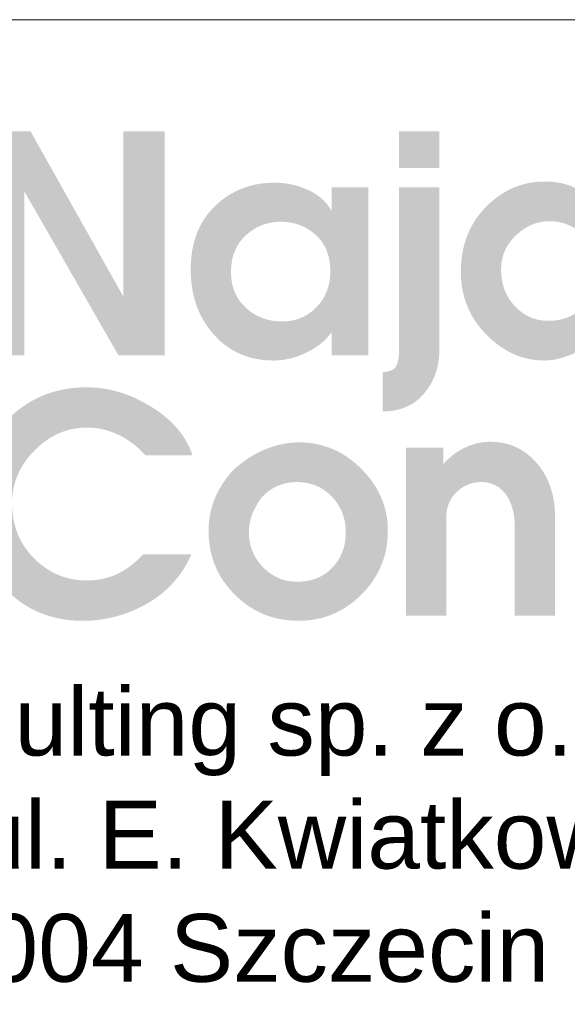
# Model space of a CAD drawing. Header units: millimetres. Extents: x 8949 to 18258, y -1077 to 30686.
# Tile 67 of 89: x 15236 to 15300, y 21680 to 21796. Entities that reach past the tile are written whole.
import ezdxf

# ---------------------------------------------------------------- set-up
doc = ezdxf.new("R2010")
doc.units = ezdxf.units.MM
doc.layers.add('0A_OCIEPLENIE', color=30, linetype='Continuous', lineweight=9)
doc.layers.add('0A_TABELKA', color=7, linetype='Continuous', lineweight=0)
doc.styles.add('Arial', font='arial.ttf')

# ---------------------------------------------------------------- blocks, each defined once
blk = doc.blocks.new('G$C46E6ED60')
at = {"true_color": 0x142354}
for points in [[(418.54, 202.51), (439.34, 202.51), (479.88, 130.32), (479.88, 202.51), (498.03, 202.51), (498.03, 104.49), (477.84, 104.46), (436.69, 176.12), (436.69, 104.49), (418.54, 104.49)], [(603.61, 64.16), (619.9, 64.16), (619.9, 56.88), (620.27, 57.28), (620.63, 57.68), (621.01, 58.06), (621.38, 58.44), (621.76, 58.81), (622.14, 59.17), (622.53, 59.53), (622.92, 59.87), (623.31, 60.21), (623.7, 60.53), (624.1, 60.85), (624.5, 61.16), (624.91, 61.47), (625.31, 61.76), (625.73, 62.04), (626.14, 62.32), (626.56, 62.59), (626.98, 62.85), (627.4, 63.1), (627.83, 63.34), (628.26, 63.58), (628.69, 63.8), (629.13, 64.02), (629.57, 64.23), (630.01, 64.43), (630.45, 64.62), (630.9, 64.8), (631.34, 64.98), (631.79, 65.14), (632.24, 65.3), (632.69, 65.45), (633.14, 65.59), (633.59, 65.72), (634.05, 65.85), (634.5, 65.96), (634.96, 66.07), (635.42, 66.17), (635.88, 66.25), (636.34, 66.33), (636.81, 66.41), (637.27, 66.47), (637.73, 66.53), (638.2, 66.57), (638.67, 66.61), (639.14, 66.64), (639.61, 66.66), (640.08, 66.67), (640.56, 66.68), (641.52, 66.66), (642.48, 66.62), (643.42, 66.54), (644.34, 66.44), (645.26, 66.3), (646.16, 66.14), (647.05, 65.95), (647.92, 65.72), (648.78, 65.47), (649.63, 65.18), (650.47, 64.87), (651.29, 64.52), (652.1, 64.15), (652.9, 63.75), (653.69, 63.31), (654.46, 62.85), (655.22, 62.36), (655.96, 61.83), (656.7, 61.28), (657.42, 60.7), (658.12, 60.08), (658.82, 59.44), (659.5, 58.77), (660.17, 58.06), (660.87, 57.28), (661.54, 56.48), (662.18, 55.66), (662.8, 54.82), (663.38, 53.95), (663.93, 53.07), (664.46, 52.17), (664.95, 51.25), (665.41, 50.31), (665.84, 49.35), (666.25, 48.37), (666.62, 47.37), (666.97, 46.35), (667.28, 45.31), (667.56, 44.25), (667.82, 43.17), (668.04, 42.07), (668.24, 40.95), (668.4, 39.82), (668.53, 38.66), (668.64, 37.48), (668.71, 36.28), (668.76, 35.06), (668.77, 33.83), (668.77, -9.36), (651.16, -9.36), (651.16, 29.19), (651.15, 30.01), (651.13, 30.82), (651.09, 31.6), (651.04, 32.38), (650.97, 33.13), (650.88, 33.87), (650.78, 34.59), (650.66, 35.3), (650.53, 35.99), (650.38, 36.67), (650.22, 37.32), (650.04, 37.97), (649.84, 38.59), (649.63, 39.2), (649.4, 39.8), (649.16, 40.38), (648.9, 40.94), (648.63, 41.48), (648.34, 42.01), (648.03, 42.53), (647.71, 43.03), (647.38, 43.51), (647.03, 43.97), (646.66, 44.42), (646.32, 44.8), (645.98, 45.16), (645.63, 45.51), (645.27, 45.84), (644.9, 46.15), (644.53, 46.45), (644.15, 46.73), (643.76, 47), (643.36, 47.25), (642.95, 47.48), (642.54, 47.7), (642.12, 47.9), (641.69, 48.08), (641.25, 48.25), (640.81, 48.41), (640.35, 48.54), (639.89, 48.66), (639.43, 48.77), (638.95, 48.86), (638.47, 48.93), (637.98, 48.99), (637.48, 49.03), (636.97, 49.05), (636.46, 49.06), (635.95, 49.05), (635.45, 49.03), (634.95, 48.99), (634.47, 48.94), (633.98, 48.87), (633.5, 48.79), (633.03, 48.69), (632.56, 48.58), (632.1, 48.45), (631.64, 48.31), (631.19, 48.15), (630.74, 47.98), (630.3, 47.8), (629.86, 47.59), (629.43, 47.38), (629.01, 47.15), (628.59, 46.9), (628.17, 46.64), (627.76, 46.36), (627.36, 46.07), (626.96, 45.76), (626.56, 45.44), (626.17, 45.11), (625.79, 44.75), (625.42, 44.39), (625.06, 44.02), (624.72, 43.64), (624.39, 43.25), (624.09, 42.85), (623.79, 42.44), (623.52, 42.02), (623.25, 41.6), (623.01, 41.16), (622.78, 40.72), (622.56, 40.27), (622.37, 39.8), (622.18, 39.33), (622.02, 38.85), (621.87, 38.37), (621.73, 37.87), (621.61, 37.36), (621.51, 36.85), (621.42, 36.32), (621.35, 35.79), (621.3, 35.25), (621.26, 34.7), (621.23, 34.14), (621.23, 33.57), (621.23, -9.36), (603.61, -9.36)]]:
    blk.add_hatch(color=179, dxfattribs=at).paths.add_polyline_path(points)
h = blk.add_hatch(color=179, dxfattribs=at)
h.paths.add_polyline_path([(600.55, 202.51), (618.17, 202.51), (618.17, 186.49), (600.55, 186.49)])
h.paths.add_polyline_path([(618.17, 178.01), (618.17, 106.71), (618.16, 105.86), (618.13, 105.01), (618.08, 104.17), (618.01, 103.35), (617.92, 102.53), (617.81, 101.72), (617.68, 100.92), (617.52, 100.14), (617.35, 99.36), (617.16, 98.59), (616.95, 97.83), (616.71, 97.08), (616.46, 96.34), (616.19, 95.61), (615.89, 94.89), (615.58, 94.18), (615.25, 93.48), (614.89, 92.79), (614.52, 92.11), (614.12, 91.44), (613.71, 90.77), (613.27, 90.12), (612.82, 89.48), (612.34, 88.85), (611.77, 88.12), (611.18, 87.43), (610.57, 86.77), (609.94, 86.14), (609.29, 85.54), (608.63, 84.97), (607.94, 84.43), (607.24, 83.92), (606.51, 83.44), (605.77, 83), (605.01, 82.58), (604.23, 82.2), (603.43, 81.84), (602.61, 81.52), (601.78, 81.23), (600.92, 80.96), (600.05, 80.73), (599.16, 80.53), (598.24, 80.36), (597.31, 80.23), (596.36, 80.12), (595.4, 80.04), (594.41, 79.99), (593.4, 79.98), (593.4, 97.05), (593.73, 97.1), (594.04, 97.14), (594.35, 97.19), (594.65, 97.24), (594.94, 97.3), (595.21, 97.35), (595.48, 97.41), (595.74, 97.47), (595.99, 97.54), (596.23, 97.6), (596.46, 97.67), (596.68, 97.74), (596.89, 97.82), (597.09, 97.89), (597.28, 97.97), (597.46, 98.05), (597.64, 98.13), (597.8, 98.22), (597.95, 98.3), (598.09, 98.39), (598.23, 98.48), (598.35, 98.58), (598.47, 98.67), (598.57, 98.77), (598.73, 98.95), (598.89, 99.15), (599.03, 99.36), (599.17, 99.59), (599.31, 99.82), (599.44, 100.08), (599.56, 100.34), (599.67, 100.62), (599.78, 100.92), (599.88, 101.22), (599.97, 101.54), (600.05, 101.88), (600.13, 102.23), (600.21, 102.59), (600.27, 102.97), (600.33, 103.36), (600.38, 103.76), (600.43, 104.18), (600.46, 104.61), (600.5, 105.05), (600.52, 105.51), (600.54, 105.99), (600.55, 106.47), (600.55, 106.97), (600.55, 178.01)])
h = blk.add_hatch(color=179, dxfattribs=at)
h.paths.add_polyline_path([(645.2, 142.04), (645.21, 141.22), (645.24, 140.41), (645.3, 139.62), (645.38, 138.84), (645.48, 138.06), (645.6, 137.31), (645.74, 136.56), (645.91, 135.82), (646.09, 135.1), (646.3, 134.39), (646.53, 133.69), (646.79, 133), (647.06, 132.32), (647.36, 131.66), (647.68, 131), (648.02, 130.36), (648.39, 129.73), (648.77, 129.12), (649.18, 128.51), (649.61, 127.92), (650.06, 127.34), (650.54, 126.77), (651.04, 126.21), (651.55, 125.67), (652.06, 125.17), (652.56, 124.7), (653.08, 124.24), (653.61, 123.81), (654.14, 123.4), (654.68, 123.01), (655.23, 122.64), (655.79, 122.29), (656.36, 121.97), (656.94, 121.66), (657.52, 121.38), (658.11, 121.11), (658.71, 120.87), (659.32, 120.65), (659.94, 120.45), (660.56, 120.27), (661.2, 120.11), (661.84, 119.97), (662.49, 119.86), (663.14, 119.76), (663.81, 119.69), (664.49, 119.64), (665.17, 119.6), (665.86, 119.59), (666.57, 119.6), (667.28, 119.63), (667.98, 119.68), (668.67, 119.75), (669.35, 119.83), (670.03, 119.94), (670.69, 120.07), (671.35, 120.21), (672, 120.37), (672.65, 120.56), (673.28, 120.76), (673.91, 120.98), (674.53, 121.22), (675.14, 121.48), (675.74, 121.76), (676.34, 122.06), (676.93, 122.38), (677.51, 122.71), (678.08, 123.07), (678.65, 123.44), (679.2, 123.84), (679.75, 124.25), (680.29, 124.68), (680.83, 125.14), (681.42, 125.67), (681.99, 126.22), (682.54, 126.79), (683.05, 127.37), (683.55, 127.96), (684.02, 128.57), (684.46, 129.2), (684.88, 129.83), (685.27, 130.49), (685.64, 131.15), (685.98, 131.84), (686.29, 132.53), (686.58, 133.25), (686.85, 133.97), (687.09, 134.71), (687.31, 135.47), (687.49, 136.24), (687.66, 137.02), (687.8, 137.82), (687.91, 138.64), (688, 139.47), (688.06, 140.31), (688.1, 141.17), (688.11, 142.04), (688.1, 142.76), (688.07, 143.48), (688.01, 144.18), (687.93, 144.88), (687.83, 145.56), (687.7, 146.24), (687.55, 146.91), (687.38, 147.57), (687.18, 148.23), (686.96, 148.87), (686.72, 149.5), (686.46, 150.13), (686.17, 150.75), (685.86, 151.36), (685.53, 151.96), (685.17, 152.55), (684.79, 153.13), (684.39, 153.7), (683.96, 154.27), (683.51, 154.83), (683.04, 155.37), (682.55, 155.91), (682.03, 156.44), (681.49, 156.96), (680.93, 157.47), (680.37, 157.96), (679.81, 158.42), (679.23, 158.86), (678.65, 159.28), (678.06, 159.68), (677.47, 160.06), (676.87, 160.41), (676.26, 160.75), (675.65, 161.06), (675.03, 161.35), (674.41, 161.62), (673.77, 161.87), (673.13, 162.1), (672.49, 162.3), (671.84, 162.49), (671.18, 162.65), (670.52, 162.79), (669.84, 162.91), (669.17, 163.01), (668.48, 163.08), (667.79, 163.14), (667.09, 163.17), (666.39, 163.18), (665.72, 163.17), (665.05, 163.14), (664.39, 163.08), (663.74, 163.01), (663.09, 162.91), (662.44, 162.79), (661.8, 162.66), (661.17, 162.5), (660.54, 162.31), (659.92, 162.11), (659.3, 161.89), (658.69, 161.64), (658.08, 161.37), (657.48, 161.09), (656.88, 160.78), (656.29, 160.45), (655.71, 160.09), (655.12, 159.72), (654.55, 159.33), (653.98, 158.91), (653.41, 158.47), (652.85, 158.02), (652.3, 157.54), (651.75, 157.03), (651.21, 156.52), (650.7, 155.99), (650.21, 155.46), (649.75, 154.91), (649.3, 154.36), (648.88, 153.79), (648.49, 153.22), (648.11, 152.64), (647.76, 152.05), (647.43, 151.45), (647.12, 150.84), (646.84, 150.21), (646.58, 149.59), (646.34, 148.95), (646.12, 148.3), (645.93, 147.64), (645.76, 146.97), (645.61, 146.3), (645.49, 145.61), (645.38, 144.92), (645.3, 144.21), (645.25, 143.5), (645.21, 142.77)], is_closed=False)
h.paths.add_polyline_path([(687.06, 170.73), (687.06, 202.51), (704.94, 202.51), (704.94, 104.49), (688.91, 104.49), (688.91, 115.09), (688.6, 114.58), (688.28, 114.08), (687.94, 113.59), (687.58, 113.1), (687.21, 112.63), (686.82, 112.16), (686.41, 111.71), (685.98, 111.26), (685.54, 110.82), (685.08, 110.39), (684.6, 109.96), (684.11, 109.55), (683.6, 109.14), (683.07, 108.75), (682.53, 108.36), (681.96, 107.98), (681.39, 107.61), (680.79, 107.25), (680.18, 106.89), (679.55, 106.55), (678.9, 106.21), (678.24, 105.88), (677.55, 105.57), (676.86, 105.25), (676.28, 105.01), (675.72, 104.77), (675.15, 104.55), (674.59, 104.33), (674.03, 104.13), (673.48, 103.94), (672.93, 103.75), (672.38, 103.58), (671.84, 103.42), (671.3, 103.26), (670.76, 103.12), (670.23, 102.99), (669.7, 102.87), (669.18, 102.76), (668.66, 102.66), (668.14, 102.57), (667.63, 102.49), (667.12, 102.42), (666.61, 102.37), (666.11, 102.32), (665.61, 102.28), (665.12, 102.26), (664.63, 102.24), (664.14, 102.23), (662.95, 102.25), (661.78, 102.31), (660.61, 102.41), (659.46, 102.55), (658.32, 102.73), (657.18, 102.95), (656.06, 103.2), (654.96, 103.5), (653.86, 103.83), (652.77, 104.21), (651.69, 104.63), (650.63, 105.08), (649.57, 105.57), (648.53, 106.11), (647.5, 106.68), (646.48, 107.29), (645.47, 107.94), (644.47, 108.63), (643.48, 109.36), (642.5, 110.13), (641.54, 110.94), (640.58, 111.79), (639.64, 112.68), (638.71, 113.61), (637.8, 114.56), (636.93, 115.53), (636.1, 116.52), (635.31, 117.53), (634.55, 118.55), (633.84, 119.58), (633.16, 120.64), (632.53, 121.7), (631.93, 122.79), (631.37, 123.89), (630.84, 125.01), (630.36, 126.14), (629.92, 127.29), (629.51, 128.45), (629.14, 129.63), (628.82, 130.83), (628.53, 132.04), (628.28, 133.27), (628.06, 134.52), (627.89, 135.78), (627.75, 137.06), (627.66, 138.35), (627.6, 139.66), (627.58, 140.98), (627.6, 142.46), (627.66, 143.91), (627.76, 145.34), (627.91, 146.75), (628.09, 148.14), (628.32, 149.5), (628.58, 150.85), (628.89, 152.16), (629.24, 153.46), (629.63, 154.73), (630.06, 155.99), (630.53, 157.22), (631.04, 158.42), (631.59, 159.61), (632.18, 160.77), (632.82, 161.91), (633.49, 163.02), (634.21, 164.12), (634.97, 165.19), (635.77, 166.24), (636.61, 167.27), (637.49, 168.27), (638.41, 169.25), (639.37, 170.21), (640.27, 171.05), (641.18, 171.86), (642.11, 172.63), (643.05, 173.37), (643.99, 174.06), (644.96, 174.73), (645.93, 175.35), (646.92, 175.94), (647.92, 176.5), (648.93, 177.02), (649.96, 177.5), (650.99, 177.95), (652.04, 178.36), (653.1, 178.74), (654.18, 179.08), (655.26, 179.38), (656.36, 179.65), (657.47, 179.88), (658.6, 180.08), (659.73, 180.24), (660.88, 180.37), (662.04, 180.46), (663.22, 180.51), (664.4, 180.53), (665.04, 180.52), (665.67, 180.51), (666.3, 180.48), (666.92, 180.44), (667.53, 180.4), (668.14, 180.34), (668.74, 180.27), (669.33, 180.19), (669.92, 180.1), (670.51, 180), (671.08, 179.89), (671.66, 179.77), (672.22, 179.63), (672.78, 179.49), (673.33, 179.34), (673.88, 179.17), (674.42, 179), (674.96, 178.81), (675.49, 178.62), (676.01, 178.41), (676.53, 178.2), (677.04, 177.97), (677.55, 177.73), (678.05, 177.48), (678.39, 177.3), (678.74, 177.11), (679.09, 176.91), (679.44, 176.71), (679.79, 176.49), (680.15, 176.27), (680.51, 176.03), (680.87, 175.79), (681.24, 175.54), (681.61, 175.28), (681.98, 175.01), (682.35, 174.73), (682.73, 174.45), (683.11, 174.15), (683.49, 173.85), (683.88, 173.54), (684.26, 173.22), (684.65, 172.89), (685.05, 172.55), (685.44, 172.2), (685.84, 171.85), (686.25, 171.48), (686.65, 171.11)], is_closed=False)
h = blk.add_hatch(color=179, dxfattribs=at)
h.paths.add_polyline_path([(549.29, 119.33), (550.05, 119.34), (550.8, 119.38), (551.53, 119.43), (552.25, 119.51), (552.97, 119.6), (553.67, 119.72), (554.36, 119.86), (555.04, 120.03), (555.71, 120.21), (556.37, 120.42), (557.02, 120.65), (557.65, 120.9), (558.28, 121.17), (558.9, 121.46), (559.5, 121.78), (560.1, 122.12), (560.68, 122.47), (561.25, 122.86), (561.81, 123.26), (562.36, 123.68), (562.91, 124.13), (563.44, 124.6), (563.95, 125.09), (564.46, 125.6), (564.95, 126.13), (565.42, 126.66), (565.87, 127.21), (566.3, 127.77), (566.71, 128.35), (567.1, 128.93), (567.46, 129.52), (567.81, 130.12), (568.13, 130.74), (568.44, 131.36), (568.72, 132), (568.98, 132.65), (569.22, 133.31), (569.44, 133.97), (569.64, 134.65), (569.82, 135.34), (569.97, 136.04), (570.11, 136.76), (570.22, 137.48), (570.32, 138.21), (570.39, 138.96), (570.44, 139.71), (570.47, 140.48), (570.48, 141.26), (570.47, 142.08), (570.44, 142.9), (570.39, 143.7), (570.31, 144.48), (570.21, 145.25), (570.09, 146.01), (569.95, 146.75), (569.79, 147.47), (569.6, 148.18), (569.39, 148.88), (569.16, 149.56), (568.91, 150.23), (568.64, 150.88), (568.35, 151.52), (568.03, 152.14), (567.69, 152.75), (567.33, 153.35), (566.95, 153.93), (566.55, 154.49), (566.12, 155.04), (565.67, 155.58), (565.2, 156.1), (564.71, 156.6), (564.2, 157.1), (563.67, 157.57), (563.13, 158.02), (562.58, 158.46), (562.02, 158.87), (561.45, 159.27), (560.87, 159.64), (560.28, 159.99), (559.69, 160.32), (559.08, 160.64), (558.46, 160.93), (557.83, 161.2), (557.19, 161.45), (556.54, 161.69), (555.88, 161.9), (555.22, 162.09), (554.54, 162.26), (553.85, 162.41), (553.15, 162.54), (552.45, 162.66), (551.73, 162.75), (551, 162.82), (550.26, 162.87), (549.52, 162.9), (548.76, 162.91), (548.03, 162.9), (547.3, 162.87), (546.58, 162.81), (545.87, 162.74), (545.17, 162.65), (544.48, 162.53), (543.79, 162.4), (543.12, 162.24), (542.45, 162.06), (541.79, 161.86), (541.14, 161.64), (540.5, 161.4), (539.86, 161.14), (539.24, 160.86), (538.62, 160.56), (538.01, 160.24), (537.42, 159.89), (536.82, 159.53), (536.24, 159.14), (535.67, 158.74), (535.1, 158.31), (534.55, 157.86), (534, 157.39), (533.46, 156.9), (532.94, 156.4), (532.44, 155.87), (531.96, 155.34), (531.5, 154.79), (531.06, 154.23), (530.65, 153.65), (530.26, 153.06), (529.89, 152.46), (529.55, 151.84), (529.22, 151.22), (528.92, 150.57), (528.64, 149.92), (528.39, 149.25), (528.15, 148.56), (527.94, 147.87), (527.75, 147.16), (527.58, 146.43), (527.44, 145.69), (527.32, 144.94), (527.22, 144.18), (527.14, 143.4), (527.08, 142.61), (527.05, 141.8), (527.04, 140.98), (527.05, 140.14), (527.09, 139.32), (527.15, 138.51), (527.24, 137.71), (527.35, 136.92), (527.49, 136.16), (527.65, 135.4), (527.83, 134.66), (528.04, 133.93), (528.28, 133.22), (528.54, 132.52), (528.83, 131.84), (529.14, 131.17), (529.47, 130.51), (529.83, 129.87), (530.22, 129.25), (530.63, 128.63), (531.06, 128.04), (531.52, 127.45), (532.01, 126.88), (532.52, 126.33), (533.05, 125.78), (533.61, 125.26), (534.2, 124.74), (534.73, 124.3), (535.27, 123.88), (535.82, 123.47), (536.38, 123.09), (536.95, 122.72), (537.52, 122.37), (538.1, 122.04), (538.7, 121.73), (539.3, 121.44), (539.9, 121.17), (540.52, 120.92), (541.15, 120.68), (541.78, 120.47), (542.42, 120.27), (543.07, 120.09), (543.73, 119.93), (544.4, 119.79), (545.07, 119.67), (545.75, 119.57), (546.45, 119.48), (547.14, 119.42), (547.85, 119.37), (548.57, 119.34)], is_closed=False)
h.paths.add_polyline_path([(509.42, 142.04), (509.44, 143.56), (509.5, 145.05), (509.6, 146.51), (509.75, 147.95), (509.93, 149.36), (510.15, 150.74), (510.42, 152.09), (510.73, 153.41), (511.08, 154.71), (511.46, 155.98), (511.89, 157.23), (512.36, 158.44), (512.88, 159.63), (513.43, 160.79), (514.02, 161.92), (514.66, 163.03), (515.33, 164.1), (516.05, 165.15), (516.81, 166.17), (517.6, 167.17), (518.44, 168.13), (519.32, 169.07), (520.25, 169.98), (521.21, 170.87), (522.08, 171.61), (522.96, 172.33), (523.86, 173.01), (524.77, 173.66), (525.69, 174.27), (526.63, 174.86), (527.58, 175.42), (528.55, 175.94), (529.53, 176.43), (530.53, 176.89), (531.54, 177.32), (532.57, 177.71), (533.6, 178.08), (534.66, 178.41), (535.73, 178.71), (536.81, 178.98), (537.9, 179.22), (539.01, 179.43), (540.14, 179.6), (541.28, 179.74), (542.43, 179.85), (543.6, 179.93), (544.78, 179.98), (545.98, 180), (546.65, 179.99), (547.32, 179.97), (547.98, 179.95), (548.64, 179.91), (549.29, 179.86), (549.94, 179.79), (550.59, 179.72), (551.23, 179.64), (551.87, 179.54), (552.5, 179.43), (553.13, 179.31), (553.76, 179.18), (554.38, 179.04), (555, 178.89), (555.61, 178.73), (556.22, 178.55), (556.83, 178.37), (557.43, 178.17), (558.02, 177.96), (558.62, 177.74), (559.2, 177.51), (559.79, 177.27), (560.37, 177.01), (560.95, 176.75), (561.51, 176.48), (562.07, 176.19), (562.61, 175.9), (563.14, 175.6), (563.65, 175.29), (564.16, 174.97), (564.65, 174.64), (565.13, 174.3), (565.59, 173.95), (566.04, 173.6), (566.48, 173.23), (566.91, 172.86), (567.32, 172.48), (567.72, 172.09), (568.11, 171.69), (568.48, 171.28), (568.84, 170.86), (569.19, 170.43), (569.53, 170), (569.85, 169.55), (570.16, 169.1), (570.46, 168.64), (570.75, 168.16), (571.02, 167.68), (571.02, 178.01), (587.05, 178.01), (587.05, 104.49), (571.02, 104.49), (571.02, 114.56), (570.69, 114.11), (570.35, 113.67), (570, 113.24), (569.64, 112.82), (569.27, 112.4), (568.89, 111.99), (568.49, 111.58), (568.09, 111.19), (567.67, 110.79), (567.24, 110.41), (566.8, 110.03), (566.35, 109.66), (565.88, 109.29), (565.41, 108.94), (564.92, 108.58), (564.42, 108.24), (563.91, 107.9), (563.39, 107.57), (562.86, 107.24), (562.31, 106.93), (561.76, 106.61), (561.19, 106.31), (560.61, 106.01), (560.02, 105.72), (559.42, 105.43), (558.83, 105.16), (558.23, 104.9), (557.64, 104.65), (557.04, 104.42), (556.44, 104.19), (555.85, 103.98), (555.25, 103.78), (554.66, 103.59), (554.06, 103.42), (553.46, 103.26), (552.87, 103.1), (552.27, 102.97), (551.68, 102.84), (551.08, 102.72), (550.48, 102.62), (549.89, 102.53), (549.29, 102.45), (548.69, 102.39), (548.1, 102.33), (547.5, 102.29), (546.91, 102.26), (546.31, 102.24), (545.72, 102.23), (544.39, 102.25), (543.08, 102.31), (541.8, 102.41), (540.53, 102.55), (539.29, 102.73), (538.07, 102.94), (536.86, 103.2), (535.68, 103.49), (534.52, 103.82), (533.38, 104.2), (532.26, 104.61), (531.16, 105.06), (530.08, 105.55), (529.02, 106.08), (527.98, 106.65), (526.96, 107.26), (525.96, 107.91), (524.98, 108.6), (524.03, 109.32), (523.09, 110.09), (522.18, 110.89), (521.28, 111.74), (520.4, 112.62), (519.55, 113.54), (518.72, 114.5), (517.93, 115.47), (517.18, 116.46), (516.45, 117.48), (515.77, 118.51), (515.12, 119.57), (514.5, 120.64), (513.92, 121.74), (513.38, 122.85), (512.87, 123.99), (512.39, 125.15), (511.95, 126.32), (511.55, 127.52), (511.18, 128.74), (510.84, 129.98), (510.54, 131.24), (510.28, 132.51), (510.05, 133.81), (509.86, 135.13), (509.7, 136.47), (509.58, 137.84), (509.49, 139.22), (509.44, 140.62)], is_closed=False)
blk.add_hatch(color=179, dxfattribs=at).paths.add_polyline_path([(413.37, 41.44), (413.39, 42.81), (413.46, 44.18), (413.57, 45.55), (413.72, 46.91), (413.92, 48.26), (414.17, 49.61), (414.45, 50.95), (414.78, 52.29), (415.16, 53.62), (415.58, 54.95), (416.04, 56.27), (416.55, 57.58), (417.1, 58.89), (417.7, 60.19), (418.34, 61.49), (419.03, 62.79), (419.76, 64.07), (420.53, 65.35), (421.35, 66.63), (422.21, 67.9), (423.11, 69.17), (424.06, 70.42), (425.06, 71.68), (426.1, 72.93), (427.36, 74.36), (428.64, 75.74), (429.96, 77.05), (431.3, 78.3), (432.67, 79.49), (434.07, 80.63), (435.49, 81.69), (436.94, 82.7), (438.42, 83.65), (439.92, 84.53), (441.46, 85.36), (443.02, 86.12), (444.6, 86.83), (446.22, 87.47), (447.86, 88.05), (449.53, 88.57), (451.22, 89.03), (452.94, 89.42), (454.69, 89.76), (456.47, 90.03), (458.28, 90.25), (460.11, 90.4), (461.97, 90.49), (463.85, 90.52), (465.01, 90.51), (466.16, 90.47), (467.32, 90.4), (468.47, 90.31), (469.62, 90.18), (470.76, 90.03), (471.91, 89.86), (473.05, 89.65), (474.19, 89.42), (475.33, 89.17), (476.46, 88.88), (477.59, 88.57), (478.72, 88.23), (479.85, 87.87), (480.98, 87.47), (482.1, 87.05), (483.22, 86.6), (484.34, 86.13), (485.46, 85.63), (486.57, 85.1), (487.68, 84.54), (488.79, 83.96), (489.9, 83.35), (491, 82.71), (492.22, 81.97), (493.4, 81.22), (494.55, 80.45), (495.66, 79.67), (496.73, 78.87), (497.77, 78.06), (498.77, 77.23), (499.73, 76.38), (500.66, 75.52), (501.55, 74.64), (502.41, 73.75), (503.23, 72.84), (504.01, 71.92), (504.75, 70.98), (505.46, 70.02), (506.14, 69.05), (506.77, 68.06), (507.37, 67.06), (507.94, 66.04), (508.46, 65.01), (508.96, 63.96), (509.41, 62.89), (509.83, 61.81), (510.21, 60.72), (489.68, 60.72), (489.21, 61.23), (488.73, 61.73), (488.25, 62.22), (487.76, 62.7), (487.27, 63.17), (486.78, 63.62), (486.29, 64.07), (485.79, 64.5), (485.29, 64.93), (484.79, 65.34), (484.28, 65.74), (483.77, 66.13), (483.26, 66.51), (482.75, 66.87), (482.23, 67.23), (481.71, 67.57), (481.18, 67.91), (480.66, 68.23), (480.13, 68.54), (479.59, 68.84), (479.06, 69.13), (478.52, 69.4), (477.98, 69.67), (477.43, 69.92), (476.88, 70.17), (476.34, 70.4), (475.79, 70.62), (475.24, 70.84), (474.69, 71.04), (474.14, 71.23), (473.58, 71.41), (473.03, 71.58), (472.48, 71.74), (471.93, 71.89), (471.37, 72.03), (470.82, 72.16), (470.26, 72.28), (469.71, 72.39), (469.15, 72.49), (468.59, 72.58), (468.04, 72.66), (467.48, 72.72), (466.92, 72.78), (466.36, 72.83), (465.8, 72.86), (465.24, 72.89), (464.68, 72.9), (464.11, 72.91), (463.03, 72.89), (461.95, 72.84), (460.88, 72.75), (459.83, 72.63), (458.79, 72.48), (457.76, 72.29), (456.74, 72.06), (455.73, 71.8), (454.73, 71.5), (453.75, 71.17), (452.77, 70.81), (451.81, 70.41), (450.86, 69.98), (449.92, 69.51), (448.99, 69.01), (448.07, 68.47), (447.16, 67.9), (446.27, 67.29), (445.38, 66.65), (444.51, 65.97), (443.65, 65.26), (442.8, 64.52), (441.96, 63.74), (441.13, 62.93), (440.33, 62.09), (439.56, 61.24), (438.82, 60.38), (438.11, 59.51), (437.45, 58.63), (436.81, 57.74), (436.21, 56.84), (435.65, 55.92), (435.11, 55), (434.62, 54.07), (434.16, 53.12), (433.73, 52.16), (433.33, 51.2), (432.97, 50.22), (432.65, 49.23), (432.36, 48.23), (432.1, 47.22), (431.88, 46.2), (431.69, 45.17), (431.54, 44.13), (431.42, 43.08), (431.33, 42.02), (431.28, 40.94), (431.26, 39.86), (431.28, 38.63), (431.33, 37.43), (431.42, 36.23), (431.54, 35.06), (431.7, 33.91), (431.89, 32.77), (432.12, 31.65), (432.38, 30.54), (432.68, 29.46), (433.01, 28.39), (433.38, 27.34), (433.78, 26.3), (434.22, 25.29), (434.69, 24.29), (435.19, 23.31), (435.74, 22.34), (436.31, 21.4), (436.93, 20.47), (437.57, 19.56), (438.25, 18.66), (438.97, 17.79), (439.72, 16.93), (440.51, 16.09), (441.33, 15.26), (442.13, 14.51), (442.95, 13.79), (443.77, 13.1), (444.61, 12.44), (445.47, 11.81), (446.33, 11.22), (447.21, 10.65), (448.1, 10.12), (449, 9.63), (449.92, 9.16), (450.85, 8.73), (451.79, 8.32), (452.75, 7.96), (453.72, 7.62), (454.7, 7.31), (455.69, 7.04), (456.7, 6.8), (457.72, 6.59), (458.75, 6.41), (459.8, 6.27), (460.86, 6.16), (461.93, 6.08), (463.02, 6.03), (464.11, 6.01), (465.28, 6.03), (466.43, 6.09), (467.57, 6.19), (468.69, 6.33), (469.8, 6.51), (470.9, 6.72), (471.99, 6.98), (473.06, 7.28), (474.13, 7.61), (475.17, 7.99), (476.21, 8.4), (477.23, 8.86), (478.24, 9.35), (479.24, 9.88), (480.22, 10.46), (481.19, 11.07), (482.15, 11.72), (483.09, 12.42), (484.02, 13.15), (484.94, 13.92), (485.85, 14.73), (486.74, 15.58), (487.62, 16.47), (488.49, 17.4), (509.69, 17.4), (509.12, 16.16), (508.52, 14.94), (507.9, 13.74), (507.24, 12.57), (506.56, 11.43), (505.84, 10.31), (505.1, 9.22), (504.33, 8.16), (503.52, 7.12), (502.69, 6.1), (501.83, 5.12), (500.94, 4.15), (500.02, 3.22), (499.07, 2.31), (498.09, 1.42), (497.08, 0.56), (496.05, -0.27), (494.98, -1.08), (493.88, -1.86), (492.76, -2.62), (491.6, -3.35), (490.42, -4.05), (489.2, -4.73), (487.96, -5.39), (486.94, -5.89), (485.91, -6.38), (484.89, -6.84), (483.85, -7.29), (482.81, -7.71), (481.76, -8.11), (480.71, -8.48), (479.66, -8.84), (478.59, -9.18), (477.53, -9.49), (476.45, -9.78), (475.37, -10.05), (474.29, -10.3), (473.2, -10.53), (472.1, -10.73), (471, -10.92), (469.9, -11.08), (468.78, -11.22), (467.67, -11.34), (466.54, -11.43), (465.41, -11.51), (464.28, -11.56), (463.14, -11.6), (461.99, -11.61), (460.31, -11.58), (458.66, -11.51), (457.03, -11.38), (455.42, -11.21), (453.83, -10.99), (452.27, -10.72), (450.72, -10.39), (449.2, -10.02), (447.71, -9.6), (446.23, -9.13), (444.78, -8.61), (443.35, -8.04), (441.94, -7.42), (440.56, -6.75), (439.19, -6.03), (437.86, -5.26), (436.54, -4.44), (435.24, -3.57), (433.97, -2.66), (432.72, -1.69), (431.49, -0.67), (430.29, 0.4), (429.11, 1.51), (427.95, 2.68), (426.76, 3.95), (425.62, 5.25), (424.53, 6.58), (423.49, 7.95), (422.51, 9.34), (421.57, 10.76), (420.69, 12.21), (419.85, 13.69), (419.07, 15.2), (418.33, 16.74), (417.65, 18.31), (417.02, 19.91), (416.43, 21.54), (415.9, 23.2), (415.42, 24.89), (414.99, 26.61), (414.61, 28.36), (414.28, 30.14), (414, 31.94), (413.78, 33.78), (413.6, 35.65), (413.47, 37.55), (413.4, 39.48)], is_closed=False)
h = blk.add_hatch(color=179, dxfattribs=at)
h.paths.add_polyline_path([(540.55, 42.46), (540.34, 42.18), (540.14, 41.91), (539.94, 41.62), (539.74, 41.34), (539.54, 41.06), (539.35, 40.77), (539.16, 40.48), (538.98, 40.19), (538.79, 39.9), (538.61, 39.61), (538.44, 39.31), (538.27, 39.01), (538.1, 38.71), (537.93, 38.41), (537.77, 38.1), (537.61, 37.79), (537.45, 37.48), (537.3, 37.17), (537.15, 36.86), (537, 36.54), (536.86, 36.23), (536.72, 35.91), (536.58, 35.58), (536.45, 35.26), (536.32, 34.93), (536.19, 34.61), (536.07, 34.28), (535.96, 33.95), (535.85, 33.62), (535.75, 33.29), (535.65, 32.96), (535.56, 32.62), (535.47, 32.29), (535.39, 31.95), (535.32, 31.62), (535.25, 31.28), (535.19, 30.94), (535.13, 30.6), (535.07, 30.26), (535.03, 29.92), (534.99, 29.57), (534.95, 29.23), (534.92, 28.88), (534.89, 28.53), (534.87, 28.19), (534.86, 27.84), (534.85, 27.49), (534.85, 27.13), (534.86, 26.4), (534.89, 25.68), (534.95, 24.96), (535.02, 24.26), (535.12, 23.56), (535.24, 22.87), (535.38, 22.18), (535.54, 21.51), (535.72, 20.85), (535.92, 20.19), (536.15, 19.54), (536.39, 18.9), (536.66, 18.27), (536.95, 17.65), (537.26, 17.03), (537.59, 16.43), (537.94, 15.83), (538.32, 15.24), (538.71, 14.66), (539.13, 14.09), (539.57, 13.53), (540.03, 12.97), (540.51, 12.42), (541.01, 11.89), (541.53, 11.36), (542.06, 10.86), (542.6, 10.38), (543.14, 9.93), (543.7, 9.49), (544.26, 9.08), (544.84, 8.69), (545.42, 8.33), (546.02, 7.98), (546.62, 7.66), (547.23, 7.36), (547.85, 7.08), (548.48, 6.82), (549.12, 6.59), (549.77, 6.38), (550.43, 6.19), (551.1, 6.02), (551.78, 5.88), (552.47, 5.76), (553.17, 5.66), (553.87, 5.58), (554.59, 5.52), (555.31, 5.49), (556.05, 5.48), (556.83, 5.49), (557.59, 5.52), (558.34, 5.58), (559.09, 5.65), (559.81, 5.75), (560.53, 5.86), (561.24, 6), (561.93, 6.16), (562.61, 6.34), (563.28, 6.55), (563.93, 6.77), (564.58, 7.01), (565.21, 7.28), (565.83, 7.57), (566.43, 7.88), (567.03, 8.21), (567.61, 8.56), (568.18, 8.93), (568.74, 9.33), (569.29, 9.75), (569.82, 10.18), (570.34, 10.64), (570.85, 11.12), (571.35, 11.62), (571.83, 12.14), (572.29, 12.67), (572.73, 13.21), (573.15, 13.76), (573.55, 14.32), (573.93, 14.9), (574.29, 15.48), (574.62, 16.08), (574.94, 16.68), (575.24, 17.3), (575.51, 17.93), (575.77, 18.57), (576.01, 19.22), (576.22, 19.89), (576.42, 20.56), (576.59, 21.25), (576.74, 21.94), (576.88, 22.65), (576.99, 23.37), (577.08, 24.1), (577.16, 24.84), (577.21, 25.59), (577.24, 26.36), (577.25, 27.13), (577.24, 27.9), (577.21, 28.66), (577.15, 29.4), (577.08, 30.14), (576.98, 30.86), (576.87, 31.58), (576.73, 32.28), (576.57, 32.98), (576.39, 33.66), (576.19, 34.34), (575.96, 35), (575.72, 35.66), (575.45, 36.3), (575.17, 36.94), (574.86, 37.56), (574.53, 38.17), (574.18, 38.78), (573.81, 39.37), (573.42, 39.95), (573.01, 40.53), (572.57, 41.09), (572.12, 41.64), (571.64, 42.19), (571.15, 42.72), (570.63, 43.24), (570.11, 43.73), (569.58, 44.21), (569.03, 44.66), (568.47, 45.09), (567.9, 45.49), (567.32, 45.88), (566.73, 46.24), (566.13, 46.58), (565.52, 46.9), (564.9, 47.2), (564.26, 47.47), (563.62, 47.73), (562.96, 47.96), (562.29, 48.17), (561.61, 48.35), (560.92, 48.52), (560.22, 48.66), (559.51, 48.78), (558.78, 48.88), (558.05, 48.96), (557.3, 49.01), (556.55, 49.05), (555.78, 49.06), (555.03, 49.05), (554.3, 49.01), (553.57, 48.95), (552.85, 48.87), (552.15, 48.77), (551.45, 48.65), (550.76, 48.5), (550.08, 48.32), (549.42, 48.13), (548.76, 47.91), (548.11, 47.67), (547.47, 47.41), (546.84, 47.12), (546.22, 46.81), (545.61, 46.48), (545.01, 46.12), (544.42, 45.75), (543.84, 45.35), (543.26, 44.92), (542.7, 44.48), (542.15, 44.01), (541.61, 43.51), (541.07, 43)], is_closed=False)
h.paths.add_polyline_path([(527.3, 53.59), (527.86, 54.12), (528.43, 54.64), (529, 55.16), (529.58, 55.66), (530.15, 56.14), (530.73, 56.62), (531.31, 57.09), (531.9, 57.54), (532.49, 57.98), (533.08, 58.41), (533.67, 58.83), (534.27, 59.24), (534.87, 59.64), (535.48, 60.02), (536.08, 60.4), (536.69, 60.76), (537.3, 61.11), (537.92, 61.45), (538.54, 61.78), (539.16, 62.09), (539.78, 62.4), (540.41, 62.69), (541.04, 62.97), (541.67, 63.24), (542.31, 63.5), (542.94, 63.75), (543.58, 63.98), (544.21, 64.21), (544.85, 64.42), (545.48, 64.63), (546.11, 64.82), (546.75, 65), (547.38, 65.17), (548.01, 65.33), (548.64, 65.48), (549.28, 65.62), (549.91, 65.75), (550.54, 65.86), (551.17, 65.97), (551.8, 66.06), (552.43, 66.15), (553.06, 66.22), (553.69, 66.28), (554.32, 66.33), (554.95, 66.37), (555.58, 66.39), (556.21, 66.41), (556.84, 66.42), (558.14, 66.4), (559.42, 66.34), (560.69, 66.24), (561.94, 66.1), (563.18, 65.91), (564.41, 65.69), (565.62, 65.43), (566.82, 65.13), (568, 64.79), (569.17, 64.41), (570.32, 63.99), (571.47, 63.52), (572.59, 63.02), (573.71, 62.48), (574.8, 61.9), (575.89, 61.27), (576.96, 60.61), (578.02, 59.91), (579.06, 59.16), (580.09, 58.38), (581.1, 57.56), (582.11, 56.69), (583.09, 55.79), (584.06, 54.84), (585.01, 53.87), (585.92, 52.89), (586.78, 51.89), (587.61, 50.87), (588.39, 49.85), (589.14, 48.81), (589.84, 47.75), (590.51, 46.68), (591.13, 45.6), (591.71, 44.5), (592.26, 43.39), (592.76, 42.26), (593.22, 41.12), (593.64, 39.97), (594.03, 38.8), (594.37, 37.62), (594.67, 36.43), (594.93, 35.22), (595.15, 33.99), (595.33, 32.76), (595.47, 31.5), (595.57, 30.24), (595.63, 28.96), (595.65, 27.67), (595.63, 26.33), (595.58, 25.01), (595.48, 23.7), (595.34, 22.42), (595.16, 21.14), (594.94, 19.89), (594.68, 18.64), (594.38, 17.42), (594.04, 16.21), (593.67, 15.01), (593.25, 13.84), (592.79, 12.67), (592.29, 11.53), (591.76, 10.4), (591.18, 9.28), (590.56, 8.18), (589.91, 7.1), (589.21, 6.03), (588.47, 4.98), (587.7, 3.95), (586.88, 2.93), (586.03, 1.92), (585.13, 0.94), (584.2, -0.03), (583.23, -0.98), (582.25, -1.88), (581.26, -2.75), (580.25, -3.57), (579.22, -4.35), (578.17, -5.1), (577.11, -5.8), (576.04, -6.46), (574.94, -7.09), (573.83, -7.67), (572.71, -8.21), (571.56, -8.71), (570.4, -9.18), (569.23, -9.6), (568.04, -9.98), (566.83, -10.32), (565.61, -10.62), (564.37, -10.88), (563.11, -11.11), (561.84, -11.29), (560.55, -11.43), (559.24, -11.53), (557.92, -11.59), (556.58, -11.61), (555.22, -11.59), (553.88, -11.53), (552.55, -11.43), (551.24, -11.29), (549.95, -11.11), (548.68, -10.89), (547.42, -10.63), (546.18, -10.34), (544.96, -10), (543.75, -9.62), (542.57, -9.21), (541.4, -8.75), (540.24, -8.25), (539.11, -7.72), (537.99, -7.14), (536.89, -6.53), (535.8, -5.87), (534.74, -5.18), (533.69, -4.44), (532.65, -3.67), (531.64, -2.85), (530.64, -2), (529.66, -1.11), (528.7, -0.17), (527.76, 0.79), (526.87, 1.77), (526.01, 2.76), (525.19, 3.78), (524.42, 4.81), (523.68, 5.86), (522.98, 6.92), (522.33, 8.01), (521.71, 9.11), (521.13, 10.22), (520.6, 11.36), (520.1, 12.51), (519.64, 13.68), (519.23, 14.86), (518.85, 16.07), (518.51, 17.29), (518.21, 18.52), (517.95, 19.78), (517.73, 21.05), (517.56, 22.34), (517.42, 23.65), (517.32, 24.97), (517.26, 26.31), (517.24, 27.67), (517.24, 28.24), (517.25, 28.81), (517.27, 29.38), (517.3, 29.94), (517.34, 30.5), (517.38, 31.07), (517.43, 31.63), (517.49, 32.18), (517.56, 32.74), (517.64, 33.29), (517.72, 33.84), (517.81, 34.39), (517.91, 34.94), (518.02, 35.49), (518.14, 36.03), (518.26, 36.57), (518.4, 37.11), (518.54, 37.65), (518.69, 38.18), (518.84, 38.72), (519.01, 39.25), (519.18, 39.78), (519.36, 40.3), (519.55, 40.83), (519.75, 41.35), (519.96, 41.88), (520.18, 42.4), (520.41, 42.93), (520.65, 43.45), (520.9, 43.98), (521.17, 44.51), (521.44, 45.04), (521.73, 45.57), (522.02, 46.1), (522.33, 46.63), (522.65, 47.16), (522.97, 47.69), (523.31, 48.22), (523.66, 48.76), (524.02, 49.29), (524.4, 49.82), (524.78, 50.36), (525.17, 50.9), (525.58, 51.43), (525.99, 51.97), (526.42, 52.51), (526.85, 53.05)], is_closed=False)

msp = doc.modelspace()

# ---------------------------------------------------------------- linework, layer by layer
at = {"layer": '0A_TABELKA'}
msp.add_line((15095.7, 21796.3), (15417.45, 21796.3), dxfattribs=at)
msp.add_line((15095.7, 21796.3), (15417.45, 21796.3), dxfattribs=at)
msp.add_line((15095.7, 21796.3), (15417.45, 21796.3), dxfattribs=at)
msp.add_lwpolyline([(15095.7, 21796.3), (15417.45, 21796.3), (15417.45, 21672.63), (15095.7, 21672.63)], close=True, dxfattribs=at)

# ---------------------------------------------------------------- block references
at = {"layer": '0A_OCIEPLENIE', "xscale": 0.2695, "yscale": 0.2695, "zscale": 0.2695}
msp.add_blockref('G$C46E6ED60', (15118.61, 21728.57), dxfattribs=at)

# ---------------------------------------------------------------- texts
at = {"layer": '0A_TABELKA', "insert": (14966.55, 21717.56), "char_height": 8, "width": 580.6161, "attachment_point": 1, "style": 'Arial'}
msp.add_mtext('\\pxqc;Najda Consulting sp. z o.o. sp. k\\PCukrowa Office, ul. E. Kwiatkowskiego 1/23,  \\P71-004 Szczecin', dxfattribs=at)

doc.saveas('drawing.dxf')
